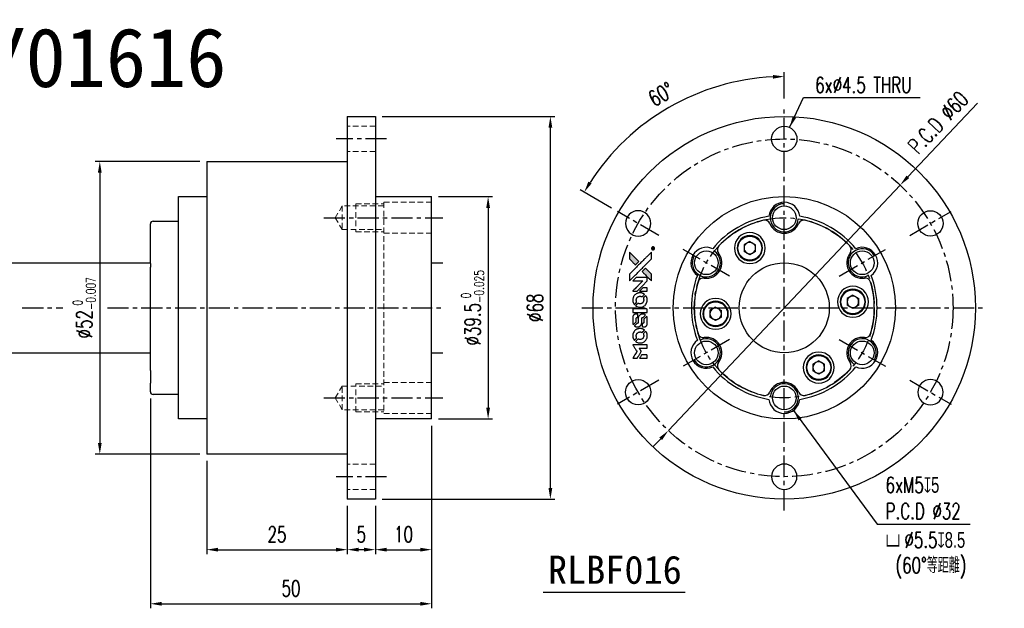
# Model space of a CAD drawing. Header units: millimetres. Extents: x -46 to 311, y -54 to 52.
# Tile 2 of 2: x 136 to 311, y -53 to 51. Entities that reach past the tile are written whole.
import ezdxf
from ezdxf.enums import TextEntityAlignment as Align

# ---------------------------------------------------------------- set-up
doc = ezdxf.new("R2010")
doc.units = ezdxf.units.MM
doc.linetypes.add('CENTER', pattern=[2, 1.25, -0.25, 0.25, -0.25])
doc.linetypes.add('DASHED', pattern=[0.75, 0.5, -0.25])
for name, color, linetype in [('CHA', 7, 'Continuous'), ('CL', 1, 'CENTER'), ('DIM', 4, 'Continuous'), ('HID', 2, 'DASHED'), ('OUT', 3, 'Continuous')]:
    doc.layers.add(name, color=color, linetype=linetype)
doc.styles.add('DIM-7', font='SIMPLEX.shx', dxfattribs={"width": 0.7, "bigfont": 'chineset.shx'})
doc.styles.add('T', font='kaiu.ttf')
doc.dimstyles.new('CNS', dxfattribs={"dimtxt": 3.5, "dimasz": 2.5, "dimexe": 1, "dimexo": 1.5, "dimgap": 0.09, "dimtad": 0, "dimdsep": 46, "dimtxsty": 'DIM-7', "dimcen": 0.09, "dimclrd": 1, "dimclre": 1, "dimclrt": 4, "dimadec": 0, "dimazin": 0, "dimtfac": 1, "dimtix": 1, "dimtmove": 2, "dimatfit": 3, "dimfxl": 1, "dimtvp": 0.971429, "dimtolj": 1, "dimarcsym": 0})

# ---------------------------------------------------------------- blocks, each defined once
blk = doc.blocks.new('*D14')
at = {"layer": 'DEFPOINTS', "color": 0}
for p in [(209.66, 19.75), (209.66, -19.75), (219.7, -19.75)]:
    blk.add_point(p, dxfattribs=at)
at = {"layer": 'DIM', "color": 0, "lineweight": -2}
for p, q in [((210.86, 19.75), (220.5, 19.75)), ((219.7, 17.75), (219.7, -17.75)), ((210.86, -19.75), (220.5, -19.75))]:
    blk.add_line(p, q, dxfattribs=at)
at = {"layer": 'DIM', "color": 0}
for points in [[(219.37, 17.75), (220.03, 17.75), (219.7, 19.75)], [(219.37, -17.75), (220.03, -17.75), (219.7, -19.75)]]:
    blk.add_solid(points, dxfattribs=at)
at = {"layer": 'DIM', "color": 0, "insert": (216.94, 0), "char_height": 2.8, "attachment_point": 5, "rotation": 90, "style": 'DIM-7'}
blk.add_mtext('\\A1;%%C39.5{\\H1.68;\\S 0^ -0.025;}', dxfattribs=at)
blk = doc.blocks.new('*D15')
at = {"layer": 'DEFPOINTS', "color": 0}
for p in [(199.66, 34), (230.77, 34), (199.66, -34)]:
    blk.add_point(p, dxfattribs=at)
at = {"layer": 'DIM', "color": 0, "lineweight": -2}
for p, q in [((200.86, 34), (231.57, 34)), ((230.77, -32), (230.77, 32)), ((200.86, -34), (231.57, -34))]:
    blk.add_line(p, q, dxfattribs=at)
at = {"layer": 'DIM', "color": 0}
for points in [[(230.44, 32), (231.11, 32), (230.77, 34)], [(230.44, -32), (231.11, -32), (230.77, -34)]]:
    blk.add_solid(points, dxfattribs=at)
at = {"layer": 'DIM', "color": 0, "insert": (228.05, 0), "char_height": 2.8, "attachment_point": 5, "rotation": 90, "style": 'DIM-7'}
blk.add_mtext('\\A1;%%C68', dxfattribs=at)
blk = doc.blocks.new('*D13')
at = {"layer": 'DEFPOINTS', "color": 0}
for p in [(292.96, 21.81), (251.76, -21.81)]:
    blk.add_point(p, dxfattribs=at)
at = {"layer": 'DIM', "color": 7, "lineweight": -2}
for p, q in [((306.71, 36.36), (294.33, 23.26)), ((251.76, -21.81), (292.96, 21.81)), ((250.39, -23.26), (249.01, -24.72))]:
    blk.add_line(p, q, dxfattribs=at)
at = {"layer": 'DIM', "color": 7}
for points in [[(294.09, 23.49), (294.57, 23.04), (292.96, 21.81)], [(250.15, -23.04), (250.63, -23.49), (251.76, -21.81)]]:
    blk.add_solid(points, dxfattribs=at)
at = {"layer": 'DIM', "color": 7, "insert": (299.71, 32.92), "char_height": 2.8, "attachment_point": 5, "rotation": 46.6357, "style": 'DIM-7'}
blk.add_mtext('\\A1;P.C.D ∅60', dxfattribs=at)
blk = doc.blocks.new('*D16')
at = {"layer": 'DEFPOINTS', "color": 0}
for p in [(258.31, 38.61), (272.36, 36), (242.7, 17.12), (250.06, 12.87), (272.36, -36)]:
    blk.add_point(p, dxfattribs=at)
at = {"layer": 'DIM', "color": 0, "lineweight": -2}
for p, q in [((272.36, 37.2), (272.36, 41.89)), ((241.66, 17.72), (236.08, 20.94))]:
    blk.add_line(p, q, dxfattribs=at)
blk.add_arc((272.36, 0), 41.09, 92.7891, 147.2109, dxfattribs=at)
at = {"layer": 'DIM', "color": 0}
for points in [[(270.35, 41.37), (270.37, 40.71), (272.36, 41.09)], [(238.1, 22.08), (237.53, 22.43), (236.78, 20.54)]]:
    blk.add_solid(points, dxfattribs=at)
at = {"layer": 'DIM', "color": 0, "insert": (250.46, 37.94), "char_height": 2.8, "attachment_point": 5, "rotation": 30, "style": 'DIM-7'}
blk.add_mtext('\\A1;60°', dxfattribs=at)
blk = doc.blocks.new('*D17')
at = {"layer": 'DEFPOINTS', "color": 0}
for p in [(209.66, -19.75), (199.66, -34), (209.66, -42.97)]:
    blk.add_point(p, dxfattribs=at)
at = {"layer": 'DIM', "color": 0, "lineweight": -2}
for p, q in [((209.66, -20.95), (209.66, -43.77)), ((199.66, -35.2), (199.66, -43.77)), ((201.66, -42.97), (207.66, -42.97))]:
    blk.add_line(p, q, dxfattribs=at)
at = {"layer": 'DIM', "color": 0}
for points in [[(201.66, -42.63), (201.66, -43.3), (199.66, -42.97)], [(207.66, -42.63), (207.66, -43.3), (209.66, -42.97)]]:
    blk.add_solid(points, dxfattribs=at)
at = {"layer": 'DIM', "color": 0, "insert": (204.66, -40.25), "char_height": 2.8, "attachment_point": 5, "style": 'DIM-7'}
blk.add_mtext('\\A1;10', dxfattribs=at)
blk = doc.blocks.new('*D18')
at = {"layer": 'DEFPOINTS', "color": 0}
for p in [(194.66, -34), (199.66, -34), (194.66, -42.97)]:
    blk.add_point(p, dxfattribs=at)
at = {"layer": 'DIM', "color": 0, "lineweight": -2}
for p, q in [((194.66, -35.2), (194.66, -43.77)), ((199.66, -35.2), (199.66, -43.77)), ((197.66, -42.97), (196.66, -42.97))]:
    blk.add_line(p, q, dxfattribs=at)
at = {"layer": 'DIM', "color": 0}
for points in [[(196.66, -42.63), (196.66, -43.3), (194.66, -42.97)], [(197.66, -42.63), (197.66, -43.3), (199.66, -42.97)]]:
    blk.add_solid(points, dxfattribs=at)
at = {"layer": 'DIM', "color": 0, "insert": (197.16, -40.25), "char_height": 2.8, "attachment_point": 5, "style": 'DIM-7'}
blk.add_mtext('\\A1;5', dxfattribs=at)
blk = doc.blocks.new('*D19')
at = {"layer": 'DEFPOINTS', "color": 0}
for p in [(169.66, -26), (194.66, -34), (194.66, -42.97)]:
    blk.add_point(p, dxfattribs=at)
at = {"layer": 'DIM', "color": 0, "lineweight": -2}
for p, q in [((169.66, -27.2), (169.66, -43.77)), ((194.66, -35.2), (194.66, -43.77)), ((171.66, -42.97), (192.66, -42.97))]:
    blk.add_line(p, q, dxfattribs=at)
at = {"layer": 'DIM', "color": 0}
for points in [[(171.66, -42.63), (171.66, -43.3), (169.66, -42.97)], [(192.66, -42.63), (192.66, -43.3), (194.66, -42.97)]]:
    blk.add_solid(points, dxfattribs=at)
at = {"layer": 'DIM', "color": 0, "insert": (182.16, -40.25), "char_height": 2.8, "attachment_point": 5, "style": 'DIM-7'}
blk.add_mtext('\\A1;25', dxfattribs=at)
blk = doc.blocks.new('*D20')
at = {"layer": 'DEFPOINTS', "color": 0}
for p in [(159.66, -14.9), (209.66, -19.75), (209.66, -52.58)]:
    blk.add_point(p, dxfattribs=at)
at = {"layer": 'DIM', "color": 0, "lineweight": -2}
for p, q in [((159.66, -16.1), (159.66, -53.38)), ((209.66, -20.95), (209.66, -53.38)), ((161.66, -52.58), (207.66, -52.58))]:
    blk.add_line(p, q, dxfattribs=at)
at = {"layer": 'DIM', "color": 0}
for points in [[(161.66, -52.25), (161.66, -52.92), (159.66, -52.58)], [(207.66, -52.25), (207.66, -52.92), (209.66, -52.58)]]:
    blk.add_solid(points, dxfattribs=at)
at = {"layer": 'DIM', "color": 0, "insert": (184.66, -49.86), "char_height": 2.8, "attachment_point": 5, "style": 'DIM-7'}
blk.add_mtext('\\A1;50', dxfattribs=at)
blk = doc.blocks.new('*D21')
at = {"layer": 'DEFPOINTS', "color": 0}
for p in [(169.66, 26), (150.66, -26), (169.66, -26)]:
    blk.add_point(p, dxfattribs=at)
at = {"layer": 'DIM', "color": 0, "lineweight": -2}
for p, q in [((168.46, 26), (149.86, 26)), ((150.66, 24), (150.66, -24)), ((168.46, -26), (149.86, -26))]:
    blk.add_line(p, q, dxfattribs=at)
at = {"layer": 'DIM', "color": 0}
for points in [[(150.32, 24), (150.99, 24), (150.66, 26)], [(150.32, -24), (150.99, -24), (150.66, -26)]]:
    blk.add_solid(points, dxfattribs=at)
at = {"layer": 'DIM', "color": 0, "insert": (147.9, 0), "char_height": 2.8, "attachment_point": 5, "rotation": 90, "style": 'DIM-7'}
blk.add_mtext('\\A1;%%C52{\\H1.68;\\S 0^ -0.007;}', dxfattribs=at)
blk = doc.blocks.new('A$C4a83a9b0')
at = {"linetype": 'Continuous'}
h = blk.add_hatch(color=256, dxfattribs=at)
h.dxf.hatch_style = 1
h.paths.add_polyline_path([(3147, 747), (3045, 747), (2943, 747), (2856, 658, 0.000288), (2822, 624, 0.000479), (2794, 596, 0.000013), (2768, 570, 0.197177), (2768, 570, 0.197497), (2768, 569, 0.00004), (2783, 554, 0.000834), (2799, 538, 0.000506), (2818, 519), (2869, 468), (3008, 607)])
h.paths.add_polyline_path([(2670, 271), (2620, 321, 0.000476), (2601, 340, 0.000789), (2584, 357, 0.000035), (2569, 371, 0.19758), (2569, 372, 0.198396), (2569, 371, 0.000019), (2549, 351, 0.000582), (2526, 329, 0.000351), (2500, 303, 0.000108), (2389, 191, 0.000692), (2332, 134, 0.000077), (2294, 95, 0.197527), (2293, 94, 0.410182), (2294, 93, 0.000493), (2314, 93, 0.002424), (2343, 93, 0.000529), (2393, 93), (2493, 93), (2581, 182)])
for points in [[(0, 584), (0, 519), (18, 508, -0.000297), (29, 501, -0.000037), (52, 487, -0.000043), (80, 470, -0.000036), (111, 451, 0.000044), (140, 433, 0.000063), (166, 417, 0.000035), (188, 404, 0.0009), (194, 400), (203, 395), (214, 402, 0.001175), (221, 406, 0.000208), (233, 413, 0.000225), (247, 422, 0.000203), (262, 432, -0.000711), (276, 440, -0.001119), (288, 448, -0.000263), (299, 455, -0.04589), (300, 455, -0.519312), (301, 454, -0.001914), (302, 437, -0.003124), (302, 408, -0.000285), (302, 337), (302, 219), (343, 219, 0.001727), (373, 219, 0.025279), (383, 219, 0.073886), (390, 221, 0.07426), (395, 224, 0.03264), (396, 225, 0.01784), (398, 227, 0.017712), (399, 229, 0.026854), (400, 231), (403, 235), (403, 442), (403, 649), (401, 647, -0.004595), (399, 646, -0.00016), (393, 642, -0.000298), (385, 638, -0.000208), (377, 633, 0.000986), (352, 617, 0.00025), (312, 592, 0.000268), (270, 566, 0.000436), (234, 543, -0.002932), (222, 535, -0.004718), (212, 529, -0.001113), (203, 524, -0.227179), (202, 524, -0.045982), (201, 524, -0.000145), (188, 532, -0.000825), (175, 540, -0.000517), (159, 550, 0.000056), (104, 584, 0.000289), (74, 603, 0.000481), (51, 617, 0.000418), (28, 631), (0, 648)], [(646, 646, 0.024131), (627, 644, 0.022344), (609, 639, 0.021883), (590, 633, 0.020884), (572, 625, 0.010669), (562, 619, 0.010389), (552, 613, 0.010913), (543, 608, 0.022227), (536, 603), (534, 601), (566, 569, 0.002452), (579, 556, 0.003628), (590, 546, 0.001662), (600, 536, 0.070159), (602, 535, 0.047671), (604, 534, 0.018624), (607, 534, 0.017921), (610, 533, 0.018804), (613, 533, 0.018255), (617, 533, 0.041312), (620, 533, 0.037164), (623, 534, 0.012342), (627, 536, -0.015101), (638, 540, -0.035998), (646, 542, -0.033244), (655, 543, -0.011249), (669, 543, -0.004059), (679, 543, -0.019693), (685, 543, -0.027943), (690, 542, -0.014411), (696, 540, -0.033089), (711, 535, -0.033887), (724, 528, -0.034021), (737, 520, -0.033942), (748, 510, -0.02816), (758, 498, -0.035032), (766, 486, -0.035269), (772, 473, -0.029196), (777, 459, -0.037862), (780, 442, -0.043657), (780, 426, -0.043064), (778, 410, -0.035184), (772, 393, 0.033699), (770, 386, 0.052815), (769, 378, 0.059167), (769, 372, 0.058972), (771, 366, 0.059208), (774, 361, 0.021125), (780, 355, 0.008691), (790, 345, 0.000851), (814, 321, 0.001873), (826, 309, 0.013884), (832, 303, 0.022355), (836, 300, 0.341453), (837, 301, 0.073011), (841, 304, 0.004587), (848, 315, 0.00748), (855, 327, 0.016837), (860, 336, 0.028606), (870, 359, 0.031352), (877, 381, 0.031004), (881, 405, 0.0268), (882, 430, 0.026698), (881, 457, 0.03002), (877, 482, 0.030357), (869, 506, 0.028554), (859, 530, 0.062944), (830, 574, 0.062206), (790, 610, 0.062448), (743, 634, 0.064355), (692, 646, 0.017377), (682, 647, 0.008369), (669, 647, 0.008367), (656, 647, 0.01757)], [(953, 591, 0.023289), (946, 581, 0.026845), (941, 571, 0.026047), (937, 560, 0.019751), (933, 547, 0.013249), (932, 540, 0.025169), (931, 534, 0.016532), (931, 527, 0.002937), (931, 514, 0.003317), (931, 501, 0.011808), (931, 494, 0.01777), (931, 488, 0.021476), (932, 483, 0.04325), (939, 460, 0.045753), (950, 439, 0.04649), (965, 421, 0.047672), (982, 406, 0.025315), (989, 401, 0.015208), (998, 396, 0.01512), (1008, 392, 0.022488), (1017, 389, 0.027857), (1030, 385, 0.034138), (1043, 383, 0.014286), (1063, 383, 0.00124), (1113, 383, -0.00103), (1144, 382, -0.002552), (1166, 382, -0.001594), (1184, 382, -0.047676), (1188, 381, -0.085307), (1195, 378, -0.097789), (1201, 373, -0.085947), (1205, 366, -0.051339), (1207, 356, 0.014634), (1207, 352, 0.015028), (1208, 349, 0.014927), (1208, 346, 0.059415), (1209, 345, 0.070595), (1212, 341, 0.00028), (1247, 305, 0.000111), (1283, 268, 0.200239), (1285, 268, 0.268906), (1286, 268, 0.001866), (1291, 277, 0.007532), (1296, 286, 0.017818), (1299, 292, 0.013256), (1302, 299, 0.011636), (1304, 307, 0.011528), (1307, 315, 0.012303), (1309, 323, 0.0423), (1310, 335, 0.013657), (1311, 353, 0.013857), (1310, 371, 0.037428), (1308, 384, 0.014927), (1306, 393, 0.0122), (1303, 402, 0.012518), (1300, 410, 0.023062), (1297, 417, 0.065961), (1281, 441, 0.06055), (1258, 461, 0.059676), (1231, 475, 0.060497), (1202, 483, 0.025683), (1196, 483, 0.001528), (1177, 483, 0.002124), (1153, 483, 0.001173), (1123, 484, -0.000809), (1072, 484, -0.017164), (1057, 484, -0.063931), (1048, 486, -0.108429), (1043, 489, -0.052941), (1039, 493, -0.063675), (1037, 498, -0.050562), (1036, 503, -0.020337), (1035, 511, 0.009897), (1035, 515, 0.016482), (1034, 519, 0.019019), (1033, 522, 0.06043), (1033, 524, 0.076267), (1029, 529, 0.00054), (996, 562, 0.000307), (961, 596, 0.142594), (959, 597, 0.232419), (958, 597, 0.022995), (956, 596, 0.024627), (955, 594, 0.015407)], [(1047, 647, 0.018538), (1040, 646, 0.010695), (1032, 645, 0.01068), (1025, 643, 0.017678), (1018, 641, 0.013849), (1011, 638, 0.011814), (1004, 635, 0.004513), (997, 632, 0.290035), (996, 631, 0.196418), (996, 630, 0.000124), (1009, 618, 0.001477), (1022, 604, 0.000898), (1039, 587), (1082, 545), (1135, 544, -0.001471), (1175, 544, -0.028714), (1188, 543, -0.097073), (1195, 541, -0.084199), (1201, 536, -0.042698), (1204, 532, -0.053912), (1206, 528, -0.051004), (1207, 524, -0.032967), (1207, 518, 0.00807), (1207, 516, 0.003023), (1207, 512, 0.002994), (1207, 508, 0.003629), (1208, 504), (1208, 495), (1249, 495, 0.001618), (1269, 495, 0.005206), (1282, 495, 0.00535), (1291, 495, 0.060675), (1294, 496, 0.048484), (1296, 497, 0.02389), (1299, 498, 0.022812), (1301, 500, 0.02462), (1303, 502, 0.061781), (1307, 507, 0.080179), (1310, 512, 0.048561), (1311, 520, 0.010021), (1311, 534, 0.016602), (1310, 554, 0.031409), (1308, 569, 0.036474), (1305, 582, 0.03439), (1299, 595, 0.065928), (1285, 615, 0.069066), (1266, 631, 0.065697), (1243, 641, 0.051559), (1216, 646, 0.020904), (1202, 647, 0.000451), (1131, 647, 0.000419), (1060, 647, 0.022759)], [(1360, 433), (1361, 219), (1403, 219), (1445, 219), (1450, 222, 0.071429), (1454, 225, 0.054799), (1457, 229, 0.053585), (1460, 234, 0.060698), (1461, 239, 0.033975), (1462, 248, 0.000112), (1462, 357, 0.000726), (1462, 464, 0.001084), (1461, 557), (1461, 648), (1410, 648), (1360, 648)], [(1702, 646, 0.023681), (1684, 644, 0.022402), (1666, 639, 0.021929), (1649, 633, 0.020503), (1631, 625, 0.013745), (1621, 620, 0.009767), (1610, 614, 0.009658), (1601, 607, 0.027804), (1594, 602), (1592, 600), (1623, 569, 0.002053), (1638, 554, 0.006738), (1649, 544, 0.007826), (1656, 538, 0.063909), (1659, 535, 0.061532), (1665, 533, 0.068674), (1671, 533, 0.052072), (1678, 534, 0.019648), (1687, 537, -0.018366), (1698, 540, -0.0288), (1708, 542, -0.029061), (1718, 543, -0.019155), (1730, 543, -0.053809), (1755, 540, -0.058833), (1778, 531, -0.058566), (1799, 516, -0.052525), (1816, 498, -0.044733), (1826, 481, -0.040573), (1833, 463, -0.041123), (1837, 445, -0.04951), (1838, 427, -0.017369), (1837, 418, -0.024255), (1835, 411, -0.023787), (1833, 403, -0.015798), (1830, 395, 0.010631), (1828, 390, 0.033653), (1827, 386, 0.037806), (1827, 383, 0.016307), (1827, 378, 0.068179), (1828, 369, 0.095747), (1831, 362, 0.033418), (1840, 352, 0.002133), (1867, 325, 0.001452), (1883, 310, 0.012393), (1890, 304, 0.020479), (1894, 301, 0.344362), (1896, 301, 0.074287), (1899, 304, 0.005454), (1906, 316, 0.008391), (1914, 328, 0.017097), (1919, 338, 0.027375), (1928, 358, 0.02835), (1934, 379, 0.027723), (1938, 401, 0.023913), (1940, 425, 0.027047), (1939, 453, 0.031685), (1935, 479, 0.032425), (1928, 504, 0.031013), (1918, 528, 0.037914), (1901, 557, 0.040153), (1880, 583, 0.039834), (1855, 604, 0.036173), (1826, 623, 0.040752), (1798, 635, 0.035885), (1766, 644, 0.035491), (1734, 647, 0.037615)], [(1990, 585), (1990, 520), (2141, 369), (2292, 219), (2334, 219, 0.0008), (2360, 219, 0.010795), (2370, 219, 0.030495), (2376, 220, 0.080372), (2380, 221, 0.03816), (2383, 224, 0.041799), (2386, 226, 0.042486), (2389, 229, 0.042078), (2391, 233, 0.099276), (2392, 238, 0.003302), (2392, 259, 0.002586), (2392, 296, 0.000204), (2392, 393), (2392, 549), (2342, 599), (2292, 649), (2291, 499), (2291, 349), (2143, 498, 0.000253), (2086, 554, 0.000412), (2038, 603, 0.000041), (1995, 646, 0.041338), (1993, 648), (1990, 650)], [(2413, 624, -0.000056), (2473, 563, -0.000021), (2559, 478, -0.000021), (2652, 385, -0.000025), (2739, 297), (2943, 93), (3044, 93), (3145, 93), (3009, 230, 0.000274), (2943, 296, 0.000123), (2857, 383, 0.000121), (2766, 475, 0.000165), (2683, 557), (2494, 747), (2392, 747), (2291, 747)], [(2856, 658, 0.000288), (2822, 624, 0.000479), (2794, 596, 0.000013), (2768, 570, 0.197177), (2768, 570, 0.197497), (2768, 569, 0.00004), (2783, 554, 0.000836), (2799, 538, 0.000505), (2818, 519), (2869, 468), (3008, 607), (3147, 747), (3045, 747), (2943, 747)], [(0, 333), (0, 219), (42, 219, 0.000842), (68, 219, 0.010591), (78, 219, 0.028995), (84, 219, 0.069543), (87, 221, 0.051063), (91, 223, 0.039932), (95, 226, 0.039414), (98, 230, 0.045845), (100, 233, 0.094811), (101, 237, 0.007124), (101, 249, 0.004713), (101, 268, 0.000534), (101, 311), (101, 385), (91, 391, 0.000828), (60, 410, 0.000879), (31, 428, 0.000048), (1, 446, 0.137596), (0, 447, 0.413028), (0, 446, 0.000016), (0, 413, 0.000623), (0, 376, 0.000374)], [(494, 559, 0.064158), (468, 510, 0.06356), (455, 455, 0.064004), (456, 399, 0.066747), (471, 345, 0.04321), (489, 312, 0.044737), (513, 283, 0.044901), (541, 258, 0.044184), (573, 239, 0.026293), (598, 229, 0.033344), (621, 222, 0.033227), (646, 219, 0.025815), (673, 218, 0.023119), (698, 220, 0.031044), (721, 224, 0.031337), (743, 231, 0.024258), (766, 241, 0.015622), (774, 245, 0.008495), (784, 251, 0.008415), (793, 257, 0.020814), (799, 262), (802, 264), (772, 295, 0.002843), (748, 318, 0.033917), (739, 327, 0.087906), (732, 330, 0.073302), (723, 332, 0.022047), (719, 331, 0.026465), (715, 331, 0.022233), (711, 330, 0.009985), (706, 328, -0.039011), (686, 323, -0.044398), (666, 322, -0.045096), (647, 324, -0.04265), (628, 329, -0.071154), (601, 344, -0.068827), (579, 365, -0.068713), (564, 392, -0.070507), (557, 422, -0.028605), (557, 435, -0.031418), (558, 447, -0.031044), (560, 460, -0.02668), (564, 472, 0.038913), (567, 479, 0.043732), (568, 487, 0.047754), (567, 494, 0.075756), (566, 499, 0.07294), (564, 502, 0.003456), (556, 510, 0.005023), (546, 521, 0.002422), (532, 535, 0.000819), (520, 547, 0.001349), (510, 557, 0.0001), (500, 566, 0.205335), (500, 567, 0.219821), (500, 566, 0.002494), (498, 564, 0.007089), (496, 562, 0.004494)], [(947, 370, 0.065483), (942, 367, 0.053271), (938, 363, 0.052018), (934, 359, 0.0556), (931, 353, 0.036839), (930, 350, 0.026922), (930, 346, 0.016905), (930, 340, 0.004317), (930, 332, 0.016369), (930, 313, 0.029936), (932, 298, 0.03418), (936, 285, 0.031327), (941, 272, 0.046935), (951, 256, 0.054053), (963, 243, 0.053701), (977, 233, 0.045364), (995, 225, 0.032479), (1010, 221, 0.03386), (1025, 219, 0.013578), (1050, 219, 0.001155), (1113, 219, 0.000413), (1166, 219, 0.005008), (1187, 219, 0.013199), (1199, 220, 0.033956), (1207, 221, 0.013909), (1216, 223, 0.010864), (1225, 226, 0.010938), (1234, 229, 0.028702), (1239, 232), (1244, 234), (1201, 278), (1158, 322), (1107, 322, -0.001504), (1085, 322, -0.00328), (1069, 322, -0.001901), (1056, 322, -0.061333), (1053, 323, -0.063621), (1048, 324, -0.048633), (1044, 327, -0.046769), (1040, 331, -0.047961), (1038, 336, -0.02678), (1036, 340, -0.050957), (1035, 343, -0.029398), (1035, 347, -0.00401), (1034, 357), (1034, 372), (993, 372, 0.001061), (969, 371, 0.009147), (958, 371, 0.020721), (952, 371, 0.051619)], [(1552, 559, 0.018008), (1546, 550, 0.009842), (1539, 538, 0.009807), (1532, 526, 0.015716), (1527, 515, 0.048467), (1515, 477, 0.045841), (1511, 436, 0.046006), (1513, 395, 0.049638), (1524, 357, 0.064819), (1550, 307, 0.06695), (1588, 266, 0.066691), (1636, 236, 0.063505), (1691, 220, 0.03135), (1705, 218, 0.010439), (1725, 218, 0.010391), (1746, 218, 0.032408), (1759, 220, 0.015696), (1776, 223, 0.018095), (1791, 227, 0.018551), (1805, 233, 0.018352), (1820, 239, 0.015568), (1829, 244, 0.009832), (1839, 250, 0.009795), (1849, 257, 0.023727), (1856, 262), (1859, 264), (1828, 295, 0.001528), (1811, 313, 0.010022), (1802, 322, 0.019586), (1796, 326, 0.061865), (1792, 329, 0.055054), (1785, 331, 0.061607), (1778, 332, 0.048725), (1771, 331, 0.020221), (1761, 328, -0.017722), (1750, 325, -0.02685), (1740, 323, -0.02759), (1730, 322, -0.020233), (1719, 322, -0.04793), (1699, 325, -0.048386), (1679, 332, -0.047866), (1661, 342, -0.044964), (1645, 356, -0.04333), (1631, 373, -0.050921), (1622, 391, -0.051473), (1616, 411, -0.0459), (1614, 432, -0.019014), (1614, 442, -0.024114), (1616, 451, -0.025081), (1618, 460, -0.023892), (1620, 469, 0.008624), (1623, 475, 0.026486), (1624, 480, 0.035074), (1625, 484, 0.02756), (1625, 489, 0.087163), (1624, 496, 0.073291), (1620, 503, 0.028074), (1611, 512, 0.002594), (1589, 535), (1557, 567)], [(1990, 332), (1990, 218), (2032, 219), (2075, 219), (2080, 222, 0.03146), (2082, 224, 0.026444), (2084, 226, 0.026444), (2086, 228, 0.031457), (2087, 230), (2091, 235), (2091, 291), (2091, 347), (2041, 396, 0.000745), (2022, 415, 0.001228), (2006, 431, 0.000087), (1991, 445, 0.195134), (1991, 446, 0.412117), (1990, 445, 0.000048), (1990, 412, 0.00109), (1990, 376, 0.000653)], [(2500, 303, 0.000108), (2389, 191, 0.000692), (2332, 134, 0.000077), (2294, 95, 0.197527), (2293, 94, 0.410182), (2294, 93, 0.000493), (2314, 93, 0.002424), (2343, 93, 0.000529), (2393, 93), (2493, 93), (2581, 182), (2670, 271), (2620, 321, 0.000476), (2601, 340, 0.000789), (2584, 357, 0.000035), (2569, 371, 0.19758), (2569, 372, 0.198396), (2569, 371, 0.000019), (2549, 351, 0.000582), (2526, 329, 0.000351)], [(3243, 89, 0.082374), (3230, 83, 0.083404), (3220, 73, 0.082663), (3213, 60, 0.07897), (3211, 46, 0.084941), (3214, 30, 0.08953), (3222, 16, 0.090743), (3234, 6, 0.090193), (3249, 1, 0.10067), (3266, 1, 0.099454), (3281, 9, 0.097736), (3293, 22, 0.09365), (3299, 38, 0.07584), (3299, 51, 0.068415), (3296, 64, 0.068328), (3289, 75, 0.075277), (3279, 83, 0.059367), (3271, 88, 0.048986), (3262, 90, 0.048519), (3252, 90, 0.055347)], [(3237, 45), (3237, 20), (3240, 20), (3243, 20), (3243, 30), (3244, 41), (3250, 41), (3256, 42), (3260, 35, -0.003356), (3262, 32, -0.002757), (3264, 29, -0.002784), (3266, 26, -0.007382), (3267, 24, 0.019487), (3269, 21, 0.098302), (3270, 20, 0.116932), (3271, 20, 0.032798), (3273, 20), (3277, 20), (3274, 24, 0.005748), (3273, 27, 0.002522), (3271, 30, 0.002495), (3269, 33, 0.00334), (3267, 36), (3263, 42), (3267, 44, 0.066516), (3270, 46, 0.085926), (3272, 49, 0.082934), (3274, 53, 0.05747), (3274, 57, 0.023576), (3273, 60, 0.043538), (3273, 62, 0.050891), (3272, 64, 0.049897), (3271, 65, 0.067884), (3268, 68, 0.077412), (3264, 70, 0.049266), (3258, 70, 0.012208), (3250, 71), (3237, 71)], [(3264, 62, -0.120545), (3266, 60, -0.09136), (3267, 57, -0.087576), (3267, 53, -0.098026), (3265, 50, -0.079907), (3264, 49, -0.087697), (3262, 48, -0.041371), (3259, 48, -0.005557), (3253, 48), (3243, 47), (3243, 56), (3243, 65), (3252, 65, -0.007471), (3258, 64, -0.035301), (3261, 64, -0.060486), (3263, 64, -0.063546)]]:
    blk.add_lwpolyline(points, format="xyb", close=True)
blk = doc.blocks.new('A$C9323e3cd')
at = {"xscale": 0.006, "yscale": 0.006, "zscale": 0.006, "rotation": 90}
blk.add_blockref('A$C4a83a9b0', (4.48, 0), dxfattribs=at)

msp = doc.modelspace()

# ---------------------------------------------------------------- linework, layer by layer
at = {"layer": 'CL', "color": 7, "ltscale": 3}
for p, q in [((272.36, -36), (272.36, 36)), ((201.663, 30), (192.663, 30)), ((190.501, 16), (211.663, 16)), ((250.06, 12.875), (242.699, 17.125)), ((294.66, 12.875), (302.021, 17.125)), ((262.617, 5.625), (254.39, 10.375)), ((282.103, 5.625), (290.33, 10.375)), ((136.88, 0), (144.109, 0)), ((152.031, 0), (211.663, 0)), ((236.36, 0), (308.36, 0)), ((262.617, -5.625), (254.39, -10.375)), ((282.103, -5.625), (290.33, -10.375)), ((250.06, -12.875), (242.699, -17.125)), ((294.66, -12.875), (302.021, -17.125)), ((190.501, -16), (211.663, -16)), ((201.663, -30), (192.663, -30))]:
    msp.add_line(p, q, dxfattribs=at)
for radius in [30, 16]:
    msp.add_circle((272.36, 0), radius, dxfattribs=at)
at = {"layer": 'DIM', "color": 7}
msp.add_line((229.487, -50.546), (254.74, -50.546), dxfattribs=at)
for centre, start, end in [((272.36, 16), 90, 355.5192), ((258.504, 8), 150, 55.5192), ((286.216, 8), 30, 295.5192), ((258.504, -8), 210, 115.5192), ((286.216, -8), 330, 235.5192), ((272.36, -16), 270, 175.5192)]:
    msp.add_arc(centre, 2.5, start, end, dxfattribs=at)
at = {"layer": 'HID', "color": 7, "lineweight": 15, "ltscale": 2}
for p, q in [((199.663, 32.25), (194.663, 32.25)), ((199.663, 27.75), (194.663, 27.75)), ((193.763, 18.1), (192.501, 16)), ((201.163, 18.1), (193.763, 18.1)), ((193.763, 18.1), (193.763, 13.9)), ((196.163, 18.5), (196.163, 13.5)), ((196.163, 18.5), (201.163, 18.5)), ((201.163, 18.75), (201.163, -18.75)), ((201.163, 18.75), (209.663, 18.75)), ((192.501, 16), (193.763, 13.9)), ((193.763, 13.9), (201.163, 13.9)), ((196.163, 13.5), (201.163, 13.5)), ((201.163, 13.25), (209.663, 13.25)), ((192.501, -16), (193.763, -13.9)), ((193.763, -13.9), (201.163, -13.9)), ((193.763, -18.1), (193.763, -13.9)), ((196.163, -18.5), (196.163, -13.5)), ((196.163, -13.5), (201.163, -13.5)), ((201.163, -13.25), (209.663, -13.25)), ((193.763, -18.1), (192.501, -16)), ((201.163, -18.1), (193.763, -18.1)), ((196.163, -18.5), (201.163, -18.5)), ((201.163, -18.75), (209.663, -18.75)), ((199.663, -27.75), (194.663, -27.75)), ((199.663, -32.25), (194.663, -32.25))]:
    msp.add_line(p, q, dxfattribs=at)
at = {"layer": 'OUT', "color": 7}
for p, q in [((194.663, 34), (199.663, 34)), ((194.663, 34), (194.663, 0)), ((199.663, 34), (199.663, 0)), ((169.663, 26), (194.663, 26)), ((169.663, 26), (169.663, 0)), ((164.663, 19.75), (169.663, 19.75)), ((164.663, -19.75), (164.663, 19.75)), ((199.663, 19.75), (209.663, 19.75)), ((209.663, 0), (209.663, 19.75)), ((159.663, 8.377), (159.663, 14.9)), ((160.163, 15.4), (164.663, 15.4)), ((266.235, 11.789), (265.212, 11.199)), ((265.212, 11.199), (265.212, 10.018)), ((266.235, 11.789), (267.257, 11.199)), ((267.257, 10.018), (267.257, 11.199)), ((266.235, 9.428), (265.212, 10.018)), ((267.257, 10.018), (266.235, 9.428)), ((117, 8), (159.663, 8)), ((159.663, 7.861), (159.663, 8.377)), ((159.663, 7.861), (159.663, 7.229)), ((159.663, 3.031), (159.663, 7.229)), ((209.663, 8), (211.663, 8)), ((159.663, -11.124), (159.663, 3.063)), ((284.563, 2.248), (283.541, 1.658)), ((284.563, 2.248), (285.586, 1.658)), ((260.157, 0.113), (259.134, -0.477)), ((260.157, 0.113), (261.179, -0.477)), ((283.541, 1.658), (283.541, 0.477)), ((284.563, -0.113), (283.541, 0.477)), ((285.586, 0.477), (284.563, -0.113)), ((285.586, 0.477), (285.586, 1.658)), ((169.663, 0), (169.663, -26)), ((194.663, 0), (194.663, -34)), ((199.663, 0), (199.663, -34)), ((209.663, -19.75), (209.663, 0)), ((259.134, -0.477), (259.134, -1.658)), ((260.157, -2.248), (259.134, -1.658)), ((261.179, -1.658), (260.157, -2.248)), ((261.179, -1.658), (261.179, -0.477)), ((117, -8), (159.663, -8)), ((209.663, -8), (211.663, -8)), ((278.485, -9.428), (277.462, -10.018)), ((277.462, -10.018), (277.462, -11.199)), ((278.485, -9.428), (279.507, -10.018)), ((279.507, -11.199), (279.507, -10.018)), ((159.663, -11.124), (159.663, -11.984)), ((159.663, -11.984), (159.663, -13.415)), ((278.485, -11.789), (277.462, -11.199)), ((279.507, -11.199), (278.485, -11.789)), ((159.663, -14.147), (159.663, -13.415)), ((159.663, -14.9), (159.663, -14.147)), ((164.663, -15.4), (160.163, -15.4)), ((169.663, -19.75), (164.663, -19.75)), ((209.663, -19.75), (199.663, -19.75)), ((194.663, -26), (169.663, -26)), ((199.663, -34), (194.663, -34))]:
    msp.add_line(p, q, dxfattribs=at)
for centre, radius in [((272.36, 0), 34), ((272.36, 30), 2.25), ((272.36, 0), 19.75), ((272.36, 16), 2.1), ((298.341, 15), 2.25), ((266.235, 10.609), 2.125), ((258.504, 8), 2.1), ((286.216, 8), 2.1), ((272.36, 0), 8), ((284.563, 1.068), 2.125), ((260.157, -1.068), 2.125), ((258.504, -8), 2.1), ((286.216, -8), 2.1), ((278.485, -10.609), 2.125), ((246.379, -15), 2.25), ((272.36, -16), 2.1)]:
    msp.add_circle(centre, radius, dxfattribs=at)
at = {"layer": 'OUT', "color": 7, "extrusion": (0, 0, -1)}
for centre, radius in [((-246.379, 15), 2.25), ((-266.235, 10.609), 2.75), ((-266.235, 10.609), 2.25), ((-284.563, 1.068), 2.75), ((-284.563, 1.068), 2.25), ((-260.157, -1.068), 2.75), ((-260.157, -1.068), 2.25), ((-278.485, -10.609), 2.75), ((-278.485, -10.609), 2.25), ((-298.341, -15), 2.25), ((-272.36, -30), 2.25)]:
    msp.add_circle(centre, radius, dxfattribs=at)
at = {"layer": 'OUT', "color": 7}
for centre, radius, start, end in [((272.36, 16), 2.75, 5.66556, 174.33444), ((272.36, 0), 16.5, 99.54676, 140.45324), ((272.36, 0), 16.5, 39.54676, 80.45324), ((160.163, 14.9), 0.5, 90, 180), ((272.36, 0), 16, 103.39738, 136.60262), ((268.884, 14.592), 1, 22.05651, 103.39738), ((272.36, 16), 2.75, 202.05651, 337.94349), ((275.835, 14.592), 1, 76.60262, 157.94349), ((272.36, 0), 16, 43.39738, 76.60262), ((258.504, 8), 2.75, 65.66556, 234.33444), ((261.461, 10.306), 1, 136.60262, 217.94349), ((266.235, 10.609), 1.022, 120, 180), ((266.235, 10.609), 1.022, 180, 240), ((266.235, 10.609), 1.022, 60, 120), ((266.235, 10.609), 1.022, 0, 60), ((266.235, 10.609), 1.022, 300, 0), ((283.259, 10.306), 1, 322.05651, 43.39738), ((286.216, 8), 2.75, 305.66556, 114.33444), ((258.504, 8), 2.75, 262.05651, 37.94349), ((266.235, 10.609), 1.022, 240, 300), ((286.216, 8), 2.75, 142.05651, 277.94349), ((272.36, 0), 16.5, 159.54676, 200.45324), ((257.985, 4.286), 1, 82.05651, 163.39738), ((286.735, 4.286), 1, 16.60262, 97.94349), ((272.36, 0), 16.5, 339.54676, 20.45324), ((272.36, 0), 16, 163.39738, 196.60262), ((272.36, 0), 16, 343.39738, 16.60262), ((284.563, 1.068), 1.022, 120, 180), ((284.563, 1.068), 1.022, 60, 120), ((284.563, 1.068), 1.022, 0, 60), ((284.563, 1.068), 1.022, 180, 240), ((284.563, 1.068), 1.022, 240, 300), ((284.563, 1.068), 1.022, 300, 0), ((260.157, -1.068), 1.022, 120, 180), ((260.157, -1.068), 1.022, 180, 240), ((260.157, -1.068), 1.022, 60, 120), ((260.157, -1.068), 1.022, 0, 60), ((260.157, -1.068), 1.022, 300, 0), ((260.157, -1.068), 1.022, 240, 300), ((257.985, -4.286), 1, 196.60262, 277.94349), ((258.504, -8), 2.75, 322.05651, 97.94349), ((286.216, -8), 2.75, 82.05651, 217.94349), ((286.735, -4.286), 1, 262.05651, 343.39738), ((258.504, -8), 2.75, 125.66556, 294.33444), ((286.216, -8), 2.75, 245.66556, 54.33444), ((261.461, -10.306), 1, 142.05651, 223.39738), ((278.485, -10.609), 1.022, 120, 180), ((278.485, -10.609), 1.022, 60, 120), ((278.485, -10.609), 1.022, 0, 60), ((283.259, -10.306), 1, 316.60262, 37.94349), ((272.36, 0), 16.5, 219.54676, 260.45324), ((272.36, 0), 16, 223.39738, 256.60262), ((272.36, 0), 16.5, 279.54676, 320.45324), ((272.36, 0), 16, 283.39738, 316.60262), ((278.485, -10.609), 1.022, 180, 240), ((278.485, -10.609), 1.022, 240, 300), ((278.485, -10.609), 1.022, 300, 0), ((272.36, -16), 2.75, 22.05651, 157.94349), ((160.163, -14.9), 0.5, 180, 270), ((268.884, -14.592), 1, 256.60262, 337.94349), ((275.835, -14.592), 1, 202.05651, 283.39738), ((272.36, -16), 2.75, 185.66556, 354.33444)]:
    msp.add_arc(centre, radius, start, end, dxfattribs=at)

# ---------------------------------------------------------------- block references
at = {"layer": 'CHA', "color": 7}
msp.add_blockref('A$C9323e3cd', (244.827, -8.97), dxfattribs=at)

# ---------------------------------------------------------------- texts
at = {"layer": 'CHA', "color": 7, "style": 'T'}
for s, height, p in [('RBBY01616', 10.5, (141.033, 44.391)), ('RLBF016', 5, (242.234, -46.572))]:
    msp.add_text(s, height=height, dxfattribs=at).set_placement(p, align=Align.MIDDLE)
at = {"layer": 'DIM', "color": 7, "char_height": 2.8, "attachment_point": 7, "style": 'DIM-7'}
for s, insert in [('6x%%C4.5 {\\A1;THRU}', (277.862, 38.19)), ('6xM5{\\Fgdt|c136;x5\\P}P.C.D %%C32', (290.377, -37.532)), ('{\\Fgdt|c136;v }%%C5.5{\\Fgdt|c136;x8.5}', (290.377, -42.678)), ('(60%%D等距離)', (292.136, -48.066))]:
    msp.add_mtext(s, dxfattribs=dict(at, insert=insert))

# ---------------------------------------------------------------- dimensions: what is measured, and where the dimension line sits
at = {"layer": 'DIM', "color": 7}
dim = msp.add_angular_dim_2l(base=(258.306, 38.612), line1=((250.06, 12.875), (242.699, 17.125)), line2=((272.36, -36), (272.36, 36)), dimstyle='CNS', override={"dimscale": 0.8, "dimclrd": 0, "dimclre": 0, "dimclrt": 0}, dxfattribs=at)
dim.commit()
dim.dimension.update_dxf_attribs({"geometry": '*D16', "text_midpoint": (250.455, 37.94)})
dim = msp.add_diameter_dim_2p(p1=(251.761, -21.81), p2=(292.959, 21.81), text='P.C.D <>', dimstyle='CNS', override={"dimscale": 0.8, "dimclrd": 7, "dimclre": 7, "dimclrt": 7, "dimtmove": 0}, dxfattribs=at)
dim.commit()
dim.dimension.update_dxf_attribs({"geometry": '*D13', "text_midpoint": (301.689, 31.053), "dimtype": 163})
for base, p1, p2, override, picture, middle in [((230.774, 34), (199.663, -34), (199.663, 34), {"dimscale": 0.8, "dimclrd": 0, "dimclre": 0, "dimclrt": 0}, '*D15', (228.054, 0)), ((150.656, -26), (169.663, 26), (169.663, -26), {"dimscale": 0.8, "dimgap": 1, "dimtad": 1, "dimclrd": 0, "dimclre": 0, "dimclrt": 0, "dimtol": 1, "dimtm": 0.007, "dimtfac": 0.6, "dimtdec": 3, "dimtmove": 1}, '*D21', (147.896, 0)), ((219.699, -19.75), (209.663, 19.75), (209.663, -19.75), {"dimscale": 0.8, "dimgap": 1, "dimtad": 1, "dimclrd": 0, "dimclre": 0, "dimclrt": 0, "dimtol": 1, "dimtm": 0.025, "dimtfac": 0.6, "dimtdec": 3, "dimtmove": 1}, '*D14', (216.939, 0))]:
    dim = msp.add_linear_dim(base=base, p1=p1, p2=p2, angle=90, text='%%C<>', dimstyle='CNS', override=override, dxfattribs=at)
    dim.commit()
    dim.dimension.update_dxf_attribs({"geometry": picture, "text_midpoint": middle})
for base, p1, p2, picture, middle in [((209.663, -52.584), (159.663, -14.9), (209.663, -19.75), '*D20', (184.663, -49.864)), ((209.663, -42.965), (199.663, -34), (209.663, -19.75), '*D17', (204.663, -40.245)), ((194.663, -42.965), (169.663, -26), (194.663, -34), '*D19', (182.163, -40.245)), ((194.663, -42.965), (199.663, -34), (194.663, -34), '*D18', (197.163, -40.245))]:
    dim = msp.add_linear_dim(base=base, p1=p1, p2=p2, angle=180, dimstyle='CNS', override={"dimscale": 0.8, "dimclrd": 0, "dimclre": 0, "dimclrt": 0}, dxfattribs=at)
    dim.commit()
    dim.dimension.update_dxf_attribs({"geometry": picture, "text_midpoint": middle})

# ---------------------------------------------------------------- leaders
at = {"layer": 'DIM', "color": 7, "annotation_type": 0, "has_hookline": 1, "hookline_direction": 0}
for points, override, text_width in [([(273.305, 32.042), (275.763, 37.354), (277.763, 37.354)], {"dimscale": 0.8, "dimgap": 0.09, "dimtad": 1, "dimclrd": 7, "dimclre": 4}, 18.667), ([(273.99, -18.215), (288.858, -38.419), (290.858, -38.419)], {"dimscale": 0.8, "dimgap": 0.09, "dimtad": 1, "dimclrd": 0, "dimclre": 4}, 14.467)]:
    msp.add_leader(points, dimstyle='CNS', override=override, dxfattribs=dict(at, text_width=text_width))

doc.saveas('drawing.dxf')
